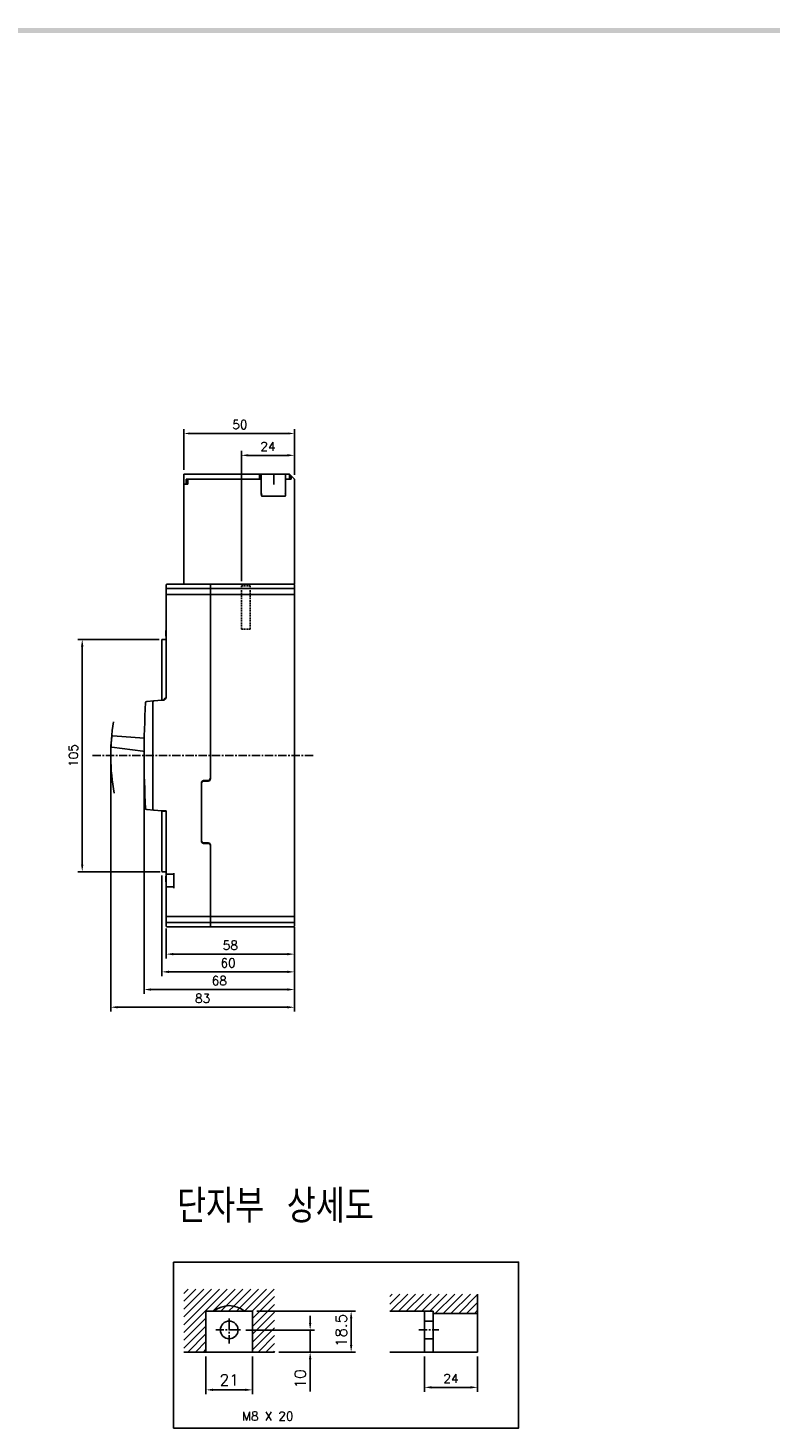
# Model space of a CAD drawing. Extents: x 978 to 2882, y -907 to 1847.
# Tile 19 of 20: x 2005 to 2341, y 1206 to 1839. Entities that reach past the tile are written whole.
import ezdxf

# ---------------------------------------------------------------- set-up
doc = ezdxf.new("R2010")
doc.units = 0
doc.header["$LTSCALE"] = 3
doc.header["$MEASUREMENT"] = 0
doc.linetypes.add('CENTER', pattern=[2, 1.25, -0.25, 0.25, -0.25])
doc.linetypes.add('HIDDEN', pattern=[0.375, 0.25, -0.125])
doc.layers.get('0').update_dxf_attribs({"linetype": 'CONTINUOUS'})
doc.layers.get('Defpoints').update_dxf_attribs({"linetype": 'CONTINUOUS'})
for name, color, linetype in [('AM_VIS', 7, 'CONTINUOUS'), ('cen', 1, 'CENTER'), ('di', 3, 'CONTINUOUS'), ('dwg', 7, 'CONTINUOUS'), ('hi', 5, 'HIDDEN')]:
    doc.layers.add(name, color=color, linetype=linetype)
doc.styles.add('KIM', font='ROMANS.shx', dxfattribs={"height": 5, "bigfont": 'GSG1.shx'})
doc.styles.get("Standard").update_dxf_attribs({"font": 'romans.shx', "height": 4, "bigfont": 'ghs.shx'})
doc.dimstyles.get("Standard").update_dxf_attribs({"dimtxt": 0.18, "dimasz": 0.18, "dimexe": 0.18, "dimexo": 0.0625, "dimgap": 0.09, "dimtad": 0, "dimtih": 1, "dimtoh": 1, "dimdec": 4, "dimzin": 0, "dimdsep": 46, "dimtxsty": 'Standard', "dimcen": 0.09, "dimadec": 0, "dimazin": 0, "dimtfac": 1, "dimtdec": 4, "dimtofl": 0, "dimtmove": 0, "dimatfit": 3, "dimfxl": 0, "dimtolj": 1, "dimtzin": 0, "dimarcsym": 0})
doc.dimstyles.new('STANDARD$0', dxfattribs={"dimtxt": 5, "dimasz": 5, "dimexe": 1, "dimexo": 2, "dimgap": 2, "dimtad": 1, "dimdec": 4, "dimzin": 12, "dimdsep": 46, "dimtxsty": 'KIM', "dimcen": -1, "dimdle": 0.1, "dimadec": 0, "dimazin": 0, "dimtfac": 1, "dimtdec": 4, "dimtmove": 0, "dimatfit": 3, "dimfxl": 0, "dimtolj": 1, "dimtzin": 0, "dimarcsym": 0})
pattern_1 = [(45, (-34.9105, 730.2505), (-1.767767, 1.767767), [])]

# ---------------------------------------------------------------- blocks, each defined once
blk = doc.blocks.new('*D20')
at = {"layer": 'Defpoints', "color": 0}
for p in [(2067.5, 1434.34), (2125.5, 1434.89), (2067.5, 1420.71)]:
    blk.add_point(p, dxfattribs=at)
at = {"layer": 'di'}
for p, q in [((2067.5, 1432.34), (2067.5, 1418.71)), ((2125.5, 1432.89), (2125.5, 1418.71)), ((2122.3, 1420.71), (2070.7, 1420.71))]:
    blk.add_line(p, q, dxfattribs=at)
for points in [[(2070.7, 1421.24), (2070.7, 1420.17), (2067.5, 1420.71)], [(2122.3, 1421.24), (2122.3, 1420.17), (2125.5, 1420.71)]]:
    blk.add_solid(points, dxfattribs=at)
at = {"layer": 'di', "insert": (2096.5, 1424.71), "char_height": 4, "attachment_point": 5}
blk.add_mtext('\\A1;58', dxfattribs=at)
blk = doc.blocks.new('*D21')
at = {"layer": 'Defpoints', "color": 0}
for p in [(2057.5, 1510.49), (2125.5, 1432.89), (2057.5, 1404.71)]:
    blk.add_point(p, dxfattribs=at)
at = {"layer": 'di'}
for p, q in [((2057.5, 1508.49), (2057.5, 1402.71)), ((2125.5, 1430.89), (2125.5, 1402.71)), ((2122.3, 1404.71), (2060.7, 1404.71))]:
    blk.add_line(p, q, dxfattribs=at)
for points in [[(2060.7, 1405.24), (2060.7, 1404.17), (2057.5, 1404.71)], [(2122.3, 1405.24), (2122.3, 1404.17), (2125.5, 1404.71)]]:
    blk.add_solid(points, dxfattribs=at)
at = {"layer": 'di', "insert": (2091.5, 1408.71), "char_height": 4, "attachment_point": 5}
blk.add_mtext('\\A1;68', dxfattribs=at)
blk = doc.blocks.new('*D22')
at = {"layer": 'Defpoints', "color": 0}
for p in [(2042.43, 1510.49), (2125.5, 1430.89), (2125.5, 1396.71)]:
    blk.add_point(p, dxfattribs=at)
at = {"layer": 'di'}
for p, q in [((2042.43, 1508.49), (2042.43, 1394.71)), ((2125.5, 1428.89), (2125.5, 1394.71)), ((2045.63, 1396.71), (2122.3, 1396.71))]:
    blk.add_line(p, q, dxfattribs=at)
for points in [[(2045.63, 1397.24), (2045.63, 1396.17), (2042.43, 1396.71)], [(2122.3, 1397.24), (2122.3, 1396.17), (2125.5, 1396.71)]]:
    blk.add_solid(points, dxfattribs=at)
at = {"layer": 'di', "insert": (2083.96, 1400.71), "char_height": 4, "attachment_point": 5}
blk.add_mtext('\\A1;83', dxfattribs=at)
blk = doc.blocks.new('*D39')
at = {"layer": 'Defpoints', "color": 0}
for p in [(2085.48, 1240.78), (2106.48, 1240.78), (2106.48, 1223.72)]:
    blk.add_point(p, dxfattribs=at)
at = {"layer": 'di'}
for p, q in [((2085.48, 1238.78), (2085.48, 1221.72)), ((2106.48, 1238.78), (2106.48, 1221.72)), ((2088.68, 1223.72), (2103.28, 1223.72))]:
    blk.add_line(p, q, dxfattribs=at)
for points in [[(2088.68, 1224.26), (2088.68, 1223.19), (2085.48, 1223.72)], [(2103.28, 1224.26), (2103.28, 1223.19), (2106.48, 1223.72)]]:
    blk.add_solid(points, dxfattribs=at)
at = {"layer": 'di', "insert": (2095.98, 1228.22), "char_height": 5, "attachment_point": 5, "style": 'KIM'}
blk.add_mtext('\\A1;21', dxfattribs=at)
blk = doc.blocks.new('*D40')
at = {"layer": 'Defpoints', "color": 0}
for p in [(2101.56, 1250.78), (2132.59, 1250.78), (2116.48, 1240.78)]:
    blk.add_point(p, dxfattribs=at)
at = {"layer": 'di'}
for p, q in [((2132.59, 1253.98), (2132.59, 1257.18)), ((2103.56, 1250.78), (2134.59, 1250.78)), ((2132.59, 1250.78), (2132.59, 1240.78)), ((2118.48, 1240.78), (2134.59, 1240.78)), ((2132.59, 1237.58), (2132.59, 1223))]:
    blk.add_line(p, q, dxfattribs=at)
for points in [[(2132.06, 1253.98), (2133.13, 1253.98), (2132.59, 1250.78)], [(2132.06, 1237.58), (2133.13, 1237.58), (2132.59, 1240.78)]]:
    blk.add_solid(points, dxfattribs=at)
at = {"layer": 'di', "insert": (2128.09, 1228.69), "char_height": 5, "attachment_point": 5, "rotation": 90, "style": 'KIM'}
blk.add_mtext('\\A1;10', dxfattribs=at)
blk = doc.blocks.new('*D41')
at = {"layer": 'Defpoints', "color": 0}
for p in [(2106.48, 1259.28), (2151.13, 1259.28), (2116.48, 1240.78)]:
    blk.add_point(p, dxfattribs=at)
at = {"layer": 'di'}
for p, q in [((2108.48, 1259.28), (2153.13, 1259.28)), ((2151.13, 1243.98), (2151.13, 1256.08)), ((2118.48, 1240.78), (2153.13, 1240.78))]:
    blk.add_line(p, q, dxfattribs=at)
for points in [[(2150.6, 1256.08), (2151.66, 1256.08), (2151.13, 1259.28)], [(2150.6, 1243.98), (2151.66, 1243.98), (2151.13, 1240.78)]]:
    blk.add_solid(points, dxfattribs=at)
at = {"layer": 'di', "insert": (2146.63, 1250.58), "char_height": 5, "attachment_point": 5, "rotation": 90, "style": 'KIM'}
blk.add_mtext('\\A1;18.5', dxfattribs=at)
blk = doc.blocks.new('*D42')
at = {"layer": 'Defpoints', "color": 0}
for p in [(2184.28, 1240.78), (2208.28, 1240.78), (2208.28, 1224.85)]:
    blk.add_point(p, dxfattribs=at)
at = {"layer": 'di'}
for p, q in [((2184.28, 1238.78), (2184.28, 1222.85)), ((2208.28, 1238.78), (2208.28, 1222.85)), ((2187.48, 1224.85), (2205.08, 1224.85))]:
    blk.add_line(p, q, dxfattribs=at)
for points in [[(2187.48, 1225.38), (2187.48, 1224.32), (2184.28, 1224.85)], [(2205.08, 1225.38), (2205.08, 1224.32), (2208.28, 1224.85)]]:
    blk.add_solid(points, dxfattribs=at)
at = {"layer": 'di', "insert": (2196.28, 1228.85), "char_height": 4, "attachment_point": 5}
blk.add_mtext('\\A1;24', dxfattribs=at)
blk = doc.blocks.new('*D50')
at = {"layer": 'Defpoints', "color": 0}
for p in [(2125.5, 1646.23), (2125.5, 1635.39), (2101.5, 1587.29)]:
    blk.add_point(p, dxfattribs=at)
at = {"layer": 'di'}
for p, q in [((2101.5, 1589.29), (2101.5, 1648.23)), ((2104.7, 1646.23), (2122.3, 1646.23)), ((2125.5, 1637.39), (2125.5, 1648.23))]:
    blk.add_line(p, q, dxfattribs=at)
for points in [[(2104.7, 1646.77), (2104.7, 1645.7), (2101.5, 1646.23)], [(2122.3, 1646.77), (2122.3, 1645.7), (2125.5, 1646.23)]]:
    blk.add_solid(points, dxfattribs=at)
at = {"layer": 'di', "insert": (2113.5, 1650.23), "char_height": 4, "attachment_point": 5}
blk.add_mtext('\\A1;24', dxfattribs=at)
blk = doc.blocks.new('*D63')
at = {"layer": 'Defpoints', "color": 0}
for p in [(2066.3, 1562.99), (2029.53, 1457.99), (2066.8, 1457.99)]:
    blk.add_point(p, dxfattribs=at)
at = {"layer": 'di'}
for p, q in [((2064.3, 1562.99), (2027.53, 1562.99)), ((2029.53, 1559.79), (2029.53, 1461.19)), ((2064.8, 1457.99), (2027.53, 1457.99))]:
    blk.add_line(p, q, dxfattribs=at)
for points in [[(2029, 1559.79), (2030.07, 1559.79), (2029.53, 1562.99)], [(2029, 1461.19), (2030.07, 1461.19), (2029.53, 1457.99)]]:
    blk.add_solid(points, dxfattribs=at)
at = {"layer": 'di', "insert": (2025.53, 1510.49), "char_height": 4, "attachment_point": 5, "rotation": 90}
blk.add_mtext('\\A1;105', dxfattribs=at)
blk = doc.blocks.new('*D78')
at = {"layer": 'Defpoints', "color": 0}
for p in [(2125.5, 1656.11), (2075.5, 1637.69), (2125.5, 1635.39)]:
    blk.add_point(p, dxfattribs=at)
at = {"layer": 'di'}
for p, q in [((2075.5, 1639.69), (2075.5, 1658.11)), ((2078.3, 1656.11), (2122.7, 1656.11)), ((2125.5, 1637.39), (2125.5, 1658.11))]:
    blk.add_line(p, q, dxfattribs=at)
for points in [[(2078.3, 1656.58), (2078.3, 1655.64), (2075.5, 1656.11)], [(2122.7, 1656.58), (2122.7, 1655.64), (2125.5, 1656.11)]]:
    blk.add_solid(points, dxfattribs=at)
at = {"layer": 'di', "insert": (2100.82, 1660.11), "char_height": 4, "attachment_point": 5}
blk.add_mtext('\\A1;50', dxfattribs=at)
blk = doc.blocks.new('12441624')
for p, q in [((4614.81, 1472.93), (4580.61, 1472.93)), ((4580.61, 1468.43), (4580.61, 1472.93)), ((4583.8, 1470.73), (4581.61, 1470.73)), ((4581.61, 1468.43), (4581.61, 1470.73)), ((4582.41, 1470.73), (4582.41, 1468.43)), ((4614.81, 1470.73), (4583.81, 1470.73)), ((4614.81, 1472.93), (4615.61, 1472.93)), ((4614.81, 1470.73), (4614.81, 1472.93)), ((4615.61, 1470.73), (4614.81, 1470.73)), ((4615.61, 1472.93), (4615.61, 1470.73)), ((4615.61, 1472.93), (4621.05, 1472.93)), ((4615.61, 1470.73), (4615.61, 1463.99)), ((4621.05, 1472.93), (4621.31, 1472.93)), ((4621.31, 1472.93), (4621.31, 1468.26)), ((4621.31, 1472.93), (4621.61, 1472.93)), ((4621.61, 1472.93), (4622.06, 1472.93)), ((4622.06, 1472.93), (4622.15, 1472.93)), ((4622.15, 1472.93), (4626.61, 1472.93)), ((4628.31, 1472.93), (4626.61, 1472.93)), ((4626.61, 1470.73), (4626.61, 1472.93)), ((4626.61, 1463.99), (4626.61, 1470.73)), ((4628.31, 1470.73), (4626.61, 1470.73)), ((4628.31, 1470.73), (4628.31, 1472.93)), ((4629.11, 1472.13), (4628.31, 1472.93)), ((4629.11, 1470.73), (4628.31, 1470.73)), ((4630.61, 1470.63), (4629.11, 1472.13)), ((4629.11, 1470.73), (4629.11, 1472.13)), ((4630.61, 1423.23), (4630.61, 1470.63)), ((4580.61, 1423.23), (4580.61, 1468.43)), ((4582.41, 1468.43), (4580.61, 1468.43)), ((4626.31, 1462.93), (4615.91, 1462.93))]:
    blk.add_line(p, q)
for centre, major_axis, ratio, start_param, end_param in [((4615.91, 1464.82), (0.04, 1.08), 0.275973, 1.714068, 2.96902), ((4615.91, 1463.99), (0, 1.07), 0.28127, 1.570796, 3.141593), ((4615.91, 1463.78), (-0.298, 0.188), 0.20413, 1.38349, 1.699335), ((4626.31, 1463.99), (0, 1.07), 0.28127, 3.141593, 4.712389), ((4626.31, 1463.94), (-0.299, -0.113), 0.248409, 1.477387, 1.903974), ((4626.31, 1465.02), (-0.1, 1.12), 0.253358, 3.236483, 4.380694)]:
    blk.add_ellipse(centre, major_axis=major_axis, ratio=ratio, start_param=start_param, end_param=end_param)
blk = doc.blocks.new('*D91')
at = {"layer": 'Defpoints', "color": 0}
for p in [(2065.5, 1458.29), (2125.5, 1432.89), (2065.5, 1412.71)]:
    blk.add_point(p, dxfattribs=at)
at = {"layer": 'di'}
for p, q in [((2065.5, 1456.29), (2065.5, 1410.71)), ((2125.5, 1430.89), (2125.5, 1410.71)), ((2122.3, 1412.71), (2068.7, 1412.71))]:
    blk.add_line(p, q, dxfattribs=at)
for points in [[(2068.7, 1413.24), (2068.7, 1412.17), (2065.5, 1412.71)], [(2122.3, 1413.24), (2122.3, 1412.17), (2125.5, 1412.71)]]:
    blk.add_solid(points, dxfattribs=at)
at = {"layer": 'di', "insert": (2095.5, 1416.71), "char_height": 4, "attachment_point": 5}
blk.add_mtext('\\A1;60', dxfattribs=at)

msp = doc.modelspace()

# ---------------------------------------------------------------- hatches: boundary and pattern name
at = {"layer": 'di'}
h = msp.add_hatch(dxfattribs=at)
h.set_pattern_fill('ANSI31', color=256, scale=20, style=0)
h.set_pattern_definition(pattern_1)
h.paths.add_polyline_path([(2089.001, 1259.285, -0.3580574), (2102.965, 1259.285), (2106.483, 1259.285), (2106.483, 1240.785), (2116.483, 1240.785), (2116.483, 1269.285), (2075.483, 1269.285), (2075.483, 1240.785), (2085.483, 1240.785), (2085.483, 1259.285)])
h = msp.add_hatch(dxfattribs=at)
h.set_pattern_fill('ANSI31', color=256, scale=20, style=0)
h.set_pattern_definition([(45, (-742.4214, 843.9725), (-1.767767, 1.767767), [])])
h.paths.add_polyline_path([(2208.282, 1267.054), (2168.566, 1267.054), (2168.566, 1259.285), (2188.282, 1259.285), (2188.282, 1258.285), (2208.282, 1258.285)])
h = msp.add_hatch(dxfattribs=at)
h.set_pattern_fill('ANSI31', color=256, scale=20, style=0)
h.set_pattern_definition(pattern_1)
h.paths.add_polyline_path([(2102.965, 1259.285, 0.3580574), (2089.001, 1259.285)])

# ---------------------------------------------------------------- linework, layer by layer
for p, q in [((2067.5, 1587.491), (2067.5, 1586.991)), ((2067.5, 1586.991), (2067.5, 1586.291)), ((2067.5, 1586.291), (2067.5, 1585.691)), ((2067.5, 1585.691), (2067.5, 1583.591)), ((2067.5, 1583.591), (2067.5, 1582.991)), ((2067.5, 1582.991), (2067.5, 1582.791)), ((2067.5, 1582.791), (2067.5, 1562.991)), ((2067.8, 1585.991), (2068, 1585.991)), ((2067.8, 1583.291), (2087.5, 1583.291)), ((2087.5, 1587.991), (2068, 1587.991)), ((2068, 1585.991), (2087.5, 1585.991)), ((2125, 1587.991), (2087.5, 1587.991)), ((2087.5, 1587.991), (2087.5, 1587.491)), ((2087.5, 1587.427), (2087.5, 1587.491)), ((2087.5, 1587.427), (2087.5, 1586.991)), ((2087.5, 1586.991), (2087.5, 1586.291)), ((2087.5, 1586.291), (2087.5, 1585.991)), ((2087.5, 1585.991), (2087.5, 1585.691)), ((2087.5, 1585.991), (2125, 1585.991)), ((2087.5, 1585.691), (2087.5, 1583.591)), ((2087.5, 1583.591), (2087.5, 1583.291)), ((2087.5, 1583.291), (2087.5, 1582.791)), ((2125, 1583.291), (2087.5, 1583.291)), ((2087.5, 1500.391), (2087.5, 1582.791)), ((2125.5, 1586.491), (2125.5, 1587.491)), ((2125.5, 1585.691), (2125.5, 1586.491)), ((2125.5, 1583.591), (2125.5, 1585.691)), ((2125.5, 1582.791), (2125.5, 1583.591)), ((2125.5, 1438.191), (2125.5, 1582.791)), ((2067.4, 1566.991), (2067.5, 1566.991)), ((2067.4, 1564.491), (2067.4, 1566.991)), ((2067.4, 1564.491), (2067.5, 1564.491)), ((2065.5, 1562.691), (2065.5, 1535.591)), ((2066.8, 1562.991), (2065.8, 1562.991)), ((2067.5, 1562.991), (2066.8, 1562.991)), ((2067.5, 1562.691), (2067.5, 1562.991)), ((2067.5, 1562.691), (2067.5, 1536.791)), ((2061.956, 1535.181), (2058.672, 1534.894)), ((2061.5, 1534.683), (2061.5, 1486.299)), ((2065.5, 1535.491), (2061.956, 1535.181)), ((2065.5, 1535.591), (2066.3, 1535.591)), ((2065.5, 1535.491), (2065.5, 1535.591)), ((2066.5, 1535.491), (2065.5, 1535.491)), ((2067.5, 1536.491), (2066.5, 1535.491)), ((2067.5, 1536.791), (2066.8, 1536.091)), ((2067.5, 1536.791), (2067.5, 1536.491)), ((2057.539, 1518.374), (2043.393, 1519.367)), ((2042.861, 1518.92), (2042.442, 1514.908)), ((2042.87, 1514.361), (2056.915, 1512.406)), ((2057.577, 1518.37), (2057.539, 1518.374)), ((2056.915, 1512.406), (2057.504, 1512.345)), ((2087.5, 1500.391), (2087.5, 1499.991)), ((2083.4, 1471.791), (2083.4, 1498.191)), ((2083.5, 1497.991), (2083.5, 1471.991)), ((2084.4, 1499.191), (2086.3, 1499.191)), ((2084.5, 1498.991), (2086.5, 1498.991)), ((2058.672, 1486.089), (2061.956, 1485.801)), ((2061.956, 1485.801), (2065.5, 1485.491)), ((2065.5, 1485.391), (2065.5, 1485.491)), ((2065.5, 1485.491), (2067.5, 1485.491)), ((2066.8, 1485.391), (2065.5, 1485.391)), ((2065.5, 1485.391), (2065.5, 1458.291)), ((2067.5, 1485.391), (2066.8, 1485.391)), ((2066.9, 1485.491), (2066.9, 1485.391)), ((2067.5, 1485.491), (2067.5, 1485.391)), ((2067.5, 1485.391), (2067.5, 1458.291)), ((2086.3, 1470.791), (2084.4, 1470.791)), ((2084.5, 1470.991), (2086.5, 1470.991)), ((2087.5, 1469.991), (2087.5, 1469.591)), ((2087.5, 1438.191), (2087.5, 1469.591)), ((2065.8, 1457.991), (2066.8, 1457.991)), ((2066.8, 1457.991), (2067.5, 1457.991)), ((2067.4, 1456.013), (2067.5, 1456.013)), ((2067.4, 1455.949), (2067.5, 1455.949)), ((2067.4, 1453.449), (2067.4, 1455.949)), ((2067.5, 1457.991), (2067.5, 1458.291)), ((2067.5, 1457.991), (2067.5, 1457.391)), ((2067.5, 1457.391), (2067.5, 1457.191)), ((2067.5, 1457.191), (2067.5, 1450.791)), ((2067.8, 1456.891), (2071, 1456.891)), ((2071, 1457.391), (2071, 1450.591)), ((2067.4, 1453.449), (2067.5, 1453.449)), ((2067.4, 1453.385), (2067.5, 1453.385)), ((2067.5, 1450.791), (2067.5, 1450.591)), ((2067.5, 1450.591), (2067.5, 1438.191)), ((2067.8, 1451.091), (2071, 1451.091)), ((2067.5, 1438.191), (2067.5, 1437.991)), ((2067.5, 1437.991), (2067.5, 1437.391)), ((2067.5, 1437.391), (2067.5, 1435.291)), ((2067.8, 1437.691), (2087.5, 1437.691)), ((2087.5, 1438.191), (2087.5, 1437.691)), ((2087.5, 1437.691), (2087.5, 1437.391)), ((2087.5, 1437.691), (2125, 1437.691)), ((2087.5, 1437.391), (2087.5, 1435.291)), ((2125.5, 1437.391), (2125.5, 1438.191)), ((2125.5, 1435.291), (2125.5, 1437.391)), ((2067.5, 1435.291), (2067.5, 1434.691)), ((2067.5, 1434.691), (2067.5, 1433.991)), ((2067.5, 1433.991), (2067.5, 1433.491)), ((2067.8, 1434.991), (2087.5, 1434.991)), ((2068, 1432.991), (2087.5, 1432.991)), ((2087.5, 1435.291), (2087.5, 1434.991)), ((2087.5, 1434.991), (2087.5, 1434.491)), ((2125, 1434.991), (2087.5, 1434.991)), ((2087.5, 1434.491), (2087.5, 1433.991)), ((2087.5, 1433.991), (2087.5, 1433.555)), ((2087.5, 1433.491), (2087.5, 1433.555)), ((2087.5, 1433.491), (2087.5, 1432.991)), ((2087.5, 1432.991), (2125, 1432.991)), ((2125.5, 1434.491), (2125.5, 1435.291)), ((2125.5, 1433.491), (2125.5, 1434.491)), ((2085.483, 1240.785), (2085.483, 1259.285)), ((2085.483, 1259.285), (2106.483, 1259.285)), ((2106.483, 1240.785), (2106.483, 1259.285)), ((2075.483, 1240.785), (2116.483, 1240.785))]:
    msp.add_line(p, q)
at = {"flags": 128}
msp.add_lwpolyline([(2066.8, 1536.091), (2066.629, 1535.921), (2066.461, 1535.753), (2066.3, 1535.591)], dxfattribs=at)
msp.add_circle((2095.983, 1250.785), 4)
for centre, radius, start, end in [((2068, 1587.491), 0.5, 90, 180), ((2067.8, 1586.291), 0.3, 180, 270), ((2067.8, 1582.991), 0.3, 90, 180), ((2125, 1587.491), 0.5, 0, 90), ((2125, 1586.491), 0.5, 270, 0), ((2125, 1582.791), 0.5, 0, 90), ((2065.8, 1562.691), 0.3, 90, 180), ((2457.5, 1510.491), 400, 176.569591, 183.430409), ((2058.715, 1534.396), 0.5, 95, 176.569591), ((2062, 1534.683), 0.5, 95, 180), ((2043.358, 1518.868), 0.5, 85.984834, 174.03085), ((2042.939, 1514.856), 0.5, 174.03085, 262.076867), ((2086.3, 1500.391), 1.2, 270, 0), ((2084.4, 1498.191), 1, 90, 180), ((2084.5, 1497.991), 1, 90, 180), ((2086.5, 1499.991), 1, 270, 0), ((2058.715, 1486.587), 0.5, 183.430409, 265), ((2062, 1486.299), 0.5, 180, 265), ((2084.4, 1471.791), 1, 180, 270), ((2084.5, 1471.991), 1, 180, 270), ((2086.3, 1469.591), 1.2, 0, 90), ((2086.5, 1469.991), 1, 0, 90), ((2065.8, 1458.291), 0.3, 180, 270), ((2067.8, 1457.191), 0.3, 180, 270), ((2067.8, 1450.791), 0.3, 90, 180), ((2067.8, 1437.991), 0.3, 180, 270), ((2125, 1438.191), 0.5, 270, 0), ((2067.8, 1434.691), 0.3, 90, 180), ((2068, 1433.491), 0.5, 180, 270), ((2125, 1434.491), 0.5, 0, 90), ((2125, 1433.491), 0.5, 270, 0), ((2095.983, 1250.785), 11, 50.599431, 129.400569)]:
    msp.add_arc(centre, radius, start, end)
at = {"layer": 'AM_VIS'}
for p, q in [((2208.282, 1267.054), (2208.282, 1240.785)), ((2188.282, 1259.285), (2168.566, 1259.285)), ((2184.282, 1259.285), (2184.282, 1240.785)), ((2184.282, 1254.785), (2188.282, 1254.785)), ((2188.282, 1259.285), (2188.282, 1240.785)), ((2188.282, 1258.285), (2208.282, 1258.285)), ((2168.566, 1240.785), (2208.282, 1240.785)), ((2184.282, 1246.785), (2188.282, 1246.785))]:
    msp.add_line(p, q, dxfattribs=at)
at = {"layer": 'cen'}
for p, q in [((2034.171, 1510.491), (2134.062, 1510.491)), ((2095.983, 1244.677), (2095.983, 1256.36)), ((2089.875, 1250.785), (2101.558, 1250.785)), ((2181.769, 1250.785), (2190.794, 1250.785))]:
    msp.add_line(p, q, dxfattribs=at)
at = {"layer": 'di'}
msp.add_lwpolyline([(2070.832, 1281.455), (2226.811, 1281.455), (2226.811, 1206.473), (2070.832, 1206.473)], close=True, dxfattribs=at)
msp.add_arc((2134.062, 1510.491), 91.636, 170.391824, 190.678391, dxfattribs=at)
at = {"layer": 'dwg'}
msp.add_trace([(997.422, 1839.437), (999.722, 1837.137), (2874.222, 1839.437), (2871.922, 1837.137)], dxfattribs=at)
at = {"layer": 'hi'}
for p, q in [((2101.5, 1567.691), (2101.5, 1587.291)), ((2101.5, 1587.291), (2105.5, 1587.291)), ((2105.5, 1567.691), (2105.5, 1587.291)), ((2101.5, 1567.691), (2105.5, 1567.691))]:
    msp.add_line(p, q, dxfattribs=at)

# ---------------------------------------------------------------- block references
at = {"layer": 'di'}
msp.add_blockref('12441624', (-2505.107, 164.766), dxfattribs=at)

# ---------------------------------------------------------------- texts
at = {"layer": 'di', "attachment_point": 1}
for s, insert, char_height, width in [('{\\Fromans,hgs|c129;단자부 상세도}', (2072.449, 1314.267), 15, 135.45529), ('M8 X 20', (2101.724, 1213.847), 4, 31.83291)]:
    msp.add_mtext(s, dxfattribs=dict(at, insert=insert, char_height=char_height, width=width))

# ---------------------------------------------------------------- dimensions: what is measured, and where the dimension line sits
at = {"layer": 'di'}
for base, p1, p2, dimstyle, override, picture, middle in [((2125.5, 1656.11), (2075.5, 1637.691), (2125.5, 1635.391), 'STANDARD$0', {"dimtxt": 3, "dimasz": 2.8, "dimexe": 2, "dimdec": 2, "dimzin": 8, "dimtxsty": 'Standard', "dimcen": 0, "dimclrd": 256, "dimclre": 256, "dimclrt": 256, "dimadec": 2, "dimazin": 2, "dimtfac": 0.6, "dimtdec": 2, "dimtzin": 8, "dimlwd": 65535, "dimlwe": 65535, "dimarcsym": 1}, '*D78', (2100.823, 1656.11)), ((2125.5, 1646.232), (2101.5, 1587.291), (2125.5, 1635.391), 'STANDARD$0', {"dimtxt": 4, "dimasz": 3.2, "dimexe": 2, "dimdec": 2, "dimzin": 8, "dimtxsty": 'Standard', "dimcen": 0, "dimdle": 0, "dimclrd": 256, "dimclre": 256, "dimclrt": 256, "dimadec": 2, "dimazin": 2, "dimtfac": 0.6, "dimtdec": 2, "dimtzin": 8, "dimlwd": 65535, "dimlwe": 65535, "dimarcsym": 1}, '*D50', (2113.5, 1646.232)), ((2057.5, 1404.706), (2125.5, 1432.891), (2057.5, 1510.491), 'Standard', {"dimtxt": 4, "dimasz": 3.2, "dimexe": 2, "dimexo": 2, "dimgap": 2, "dimtad": 1, "dimtih": 0, "dimtoh": 0, "dimdec": 2, "dimzin": 8, "dimcen": 0, "dimclrd": 256, "dimclre": 256, "dimclrt": 256, "dimadec": 2, "dimazin": 2, "dimtfac": 0.6, "dimtdec": 2, "dimtofl": 1, "dimtmove": 0, "dimtzin": 8, "dimlwd": 65535, "dimlwe": 65535, "dimarcsym": 1}, '*D21', (2091.5, 1404.706)), ((2065.5, 1412.706), (2125.5, 1432.891), (2065.5, 1458.291), 'Standard', {"dimtxt": 4, "dimasz": 3.2, "dimexe": 2, "dimexo": 2, "dimgap": 2, "dimtad": 1, "dimtih": 0, "dimtoh": 0, "dimdec": 2, "dimzin": 8, "dimcen": 0, "dimclrd": 256, "dimclre": 256, "dimclrt": 256, "dimadec": 2, "dimazin": 2, "dimtfac": 0.6, "dimtdec": 2, "dimtofl": 1, "dimtmove": 0, "dimtzin": 8, "dimlwd": 65535, "dimlwe": 65535, "dimarcsym": 1}, '*D91', (2095.5, 1412.706))]:
    dim = msp.add_linear_dim(base=base, p1=p1, p2=p2, dimstyle=dimstyle, override=override, dxfattribs=at)
    dim.commit()
    dim.dimension.update_dxf_attribs({"geometry": picture, "text_midpoint": middle, "dimtype": 160})
dim = msp.add_linear_dim(base=(2029.532, 1457.991), p1=(2066.3, 1562.991), p2=(2066.8, 1457.991), angle=90, dimstyle='STANDARD$0', override={"dimtxt": 4, "dimasz": 3.2, "dimexe": 2, "dimdec": 2, "dimzin": 8, "dimtxsty": 'Standard', "dimcen": 0, "dimdle": 0, "dimclrd": 256, "dimclre": 256, "dimclrt": 256, "dimadec": 2, "dimazin": 2, "dimtfac": 0.6, "dimtdec": 2, "dimtzin": 8, "dimlwd": 65535, "dimlwe": 65535, "dimarcsym": 1}, dxfattribs=at)
dim.commit()
dim.dimension.update_dxf_attribs({"geometry": '*D63', "text_midpoint": (2025.532, 1510.491)})
dim = msp.add_linear_dim(base=(2125.5, 1396.706), p1=(2042.426, 1510.491), p2=(2125.5, 1430.891), text='83', dimstyle='Standard', override={"dimtxt": 4, "dimasz": 3.2, "dimexe": 2, "dimexo": 2, "dimgap": 2, "dimtad": 1, "dimtih": 0, "dimtoh": 0, "dimdec": 2, "dimzin": 8, "dimcen": 0, "dimclrd": 256, "dimclre": 256, "dimclrt": 256, "dimadec": 2, "dimazin": 2, "dimtfac": 0.6, "dimtdec": 2, "dimtofl": 1, "dimtmove": 0, "dimtzin": 8, "dimlwd": 65535, "dimlwe": 65535, "dimarcsym": 1}, dxfattribs=at)
dim.commit()
dim.dimension.update_dxf_attribs({"geometry": '*D22', "text_midpoint": (2083.963, 1396.706), "dimtype": 160})
for base, p1, p2, dimstyle, override, picture, middle in [((2067.5, 1420.706), (2125.5, 1434.891), (2067.5, 1434.341), 'Standard', {"dimtxt": 4, "dimasz": 3.2, "dimexe": 2, "dimexo": 2, "dimgap": 2, "dimtad": 1, "dimtih": 0, "dimtoh": 0, "dimdec": 2, "dimzin": 8, "dimcen": 0, "dimclrd": 256, "dimclre": 256, "dimclrt": 256, "dimadec": 2, "dimazin": 2, "dimtfac": 0.6, "dimtdec": 2, "dimtofl": 1, "dimtmove": 0, "dimtzin": 8, "dimlwd": 65535, "dimlwe": 65535, "dimarcsym": 1}, '*D20', (2096.5, 1424.706)), ((2106.483, 1223.724), (2085.483, 1240.785), (2106.483, 1240.785), 'STANDARD$0', {"dimtxt": 4, "dimasz": 3.2, "dimexe": 2, "dimdec": 2, "dimzin": 8, "dimcen": 0, "dimclrd": 256, "dimclre": 256, "dimclrt": 256, "dimadec": 2, "dimazin": 2, "dimtfac": 0.6, "dimtdec": 2, "dimtzin": 8, "dimlwd": 65535, "dimlwe": 65535, "dimarcsym": 1}, '*D39', (2095.983, 1228.224)), ((2208.282, 1224.85), (2184.282, 1240.785), (2208.282, 1240.785), 'Standard', {"dimtxt": 4, "dimasz": 3.2, "dimexe": 2, "dimexo": 2, "dimgap": 2, "dimtad": 1, "dimtih": 0, "dimtoh": 0, "dimdec": 2, "dimzin": 8, "dimcen": 0, "dimclrd": 256, "dimclre": 256, "dimclrt": 256, "dimadec": 2, "dimazin": 2, "dimtfac": 0.6, "dimtdec": 2, "dimtofl": 1, "dimtzin": 8, "dimlwd": 65535, "dimlwe": 65535, "dimarcsym": 1}, '*D42', (2196.282, 1228.85))]:
    dim = msp.add_linear_dim(base=base, p1=p1, p2=p2, dimstyle=dimstyle, override=override, dxfattribs=at)
    dim.commit()
    dim.dimension.update_dxf_attribs({"geometry": picture, "text_midpoint": middle})
for base, p2, picture, middle in [((2132.592, 1250.785), (2101.558, 1250.785), '*D40', (2132.592, 1228.694)), ((2151.129, 1259.285), (2106.483, 1259.285), '*D41', (2151.129, 1250.584))]:
    dim = msp.add_linear_dim(base=base, p1=(2116.483, 1240.785), p2=p2, angle=90, dimstyle='STANDARD$0', override={"dimtxt": 4, "dimasz": 3.2, "dimexe": 2, "dimdec": 2, "dimzin": 8, "dimcen": 0, "dimclrd": 256, "dimclre": 256, "dimclrt": 256, "dimadec": 2, "dimazin": 2, "dimtfac": 0.6, "dimtdec": 2, "dimtzin": 8, "dimlwd": 65535, "dimlwe": 65535, "dimarcsym": 1}, dxfattribs=at)
    dim.commit()
    dim.dimension.update_dxf_attribs({"geometry": picture, "text_midpoint": middle, "dimtype": 160})

doc.saveas('drawing.dxf')
